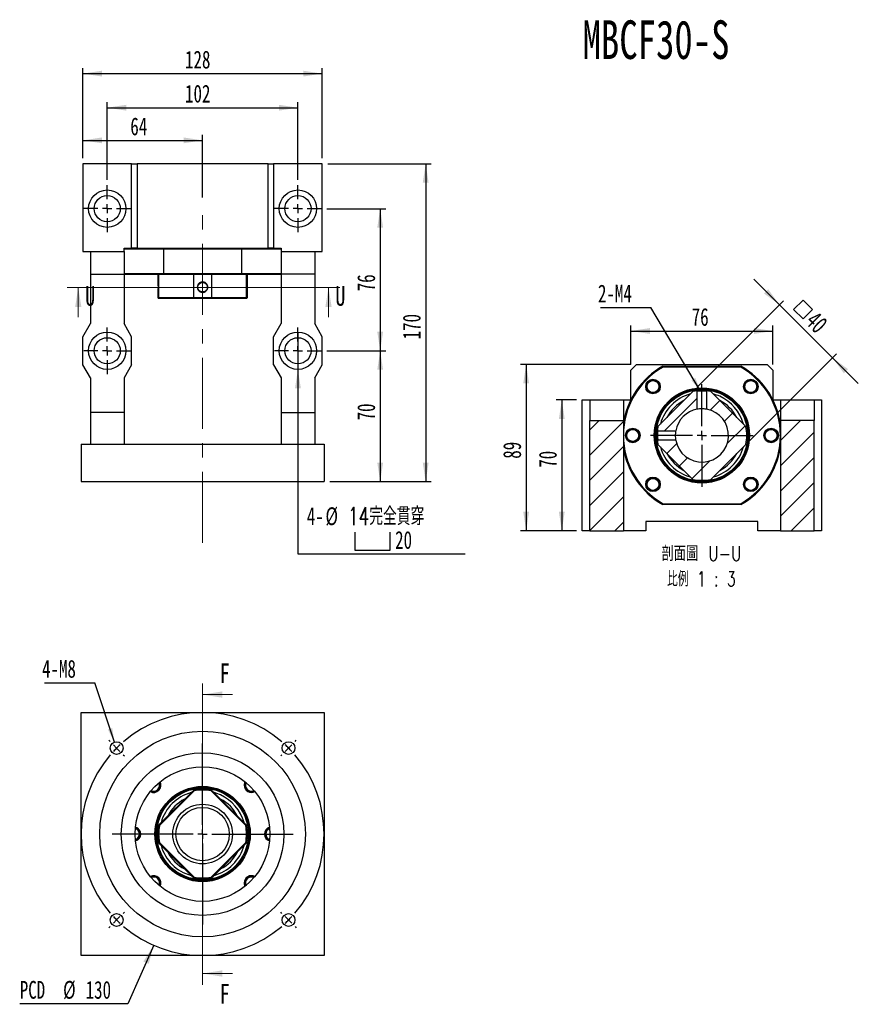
# Model space of a CAD drawing. Header units: millimetres. Extents: x 25 to 291, y 5 to 200.
# Tile 1 of 6: x 25 to 174, y 24 to 200. Entities that reach past the tile are written whole.
import ezdxf

# ---------------------------------------------------------------- set-up
doc = ezdxf.new("R2010")
doc.units = ezdxf.units.MM
doc.linetypes.add('CENTERX2', pattern=[20.32, 12.7, -2.54, 2.54, -2.54])
doc.layers.add('圖層0', color=7, linetype='Continuous')
doc.styles.add('SLDTEXTSTYLE0', font='TXT', dxfattribs={"width": 0.7})
doc.styles.add('SLDTEXTSTYLE1', font='TXT', dxfattribs={"width": 0.7, "bigfont": 'bigfont'})
doc.styles.add('SLDTEXTSTYLE2', font='TXT', dxfattribs={"width": 0.75})
doc.styles.add('SLDTEXTSTYLE3', font='TXT', dxfattribs={"width": 0.75, "bigfont": 'bigfont'})
doc.styles.add('SLDTEXTSTYLE4', font='TXT', dxfattribs={"width": 0.65625, "bigfont": 'bigfont'})
doc.dimstyles.new('SLDDIMSTYLE0', dxfattribs={"dimtxt": 3.389974, "dimasz": 2.5, "dimexe": 0, "dimexo": 0.0625, "dimgap": 0.847493, "dimtad": 0, "dimtih": 1, "dimtoh": 1, "dimlfac": 3, "dimrnd": 1e-09, "dimzin": 12, "dimdsep": 46, "dimtxsty": 'SLDTEXTSTYLE0', "dimsah": 1, "dimcen": 0, "dimadec": 0, "dimazin": 3, "dimtfac": 1, "dimtofl": 0, "dimtmove": 0, "dimatfit": 3, "dimfxl": 0, "dimfrac": 2, "dimtolj": 1, "dimtzin": 12, "dimarcsym": 0})
doc.dimstyles.new('SLDDIMSTYLE1', dxfattribs={"dimtxt": 0.18, "dimasz": 2.5, "dimexe": 0, "dimexo": 0.0625, "dimgap": 0, "dimtad": 0, "dimtih": 1, "dimtoh": 1, "dimdec": 0, "dimrnd": 1e-09, "dimzin": 0, "dimdsep": 46, "dimtxsty": 'Standard', "dimsah": 1, "dimcen": 0.09, "dimadec": 0, "dimazin": 0, "dimtfac": 2.5, "dimtdec": 0, "dimtofl": 0, "dimtmove": 0, "dimatfit": 3, "dimfxl": 0, "dimfrac": 2, "dimtolj": 1, "dimtzin": 0, "dimarcsym": 0})
doc.dimstyles.new('SLDDIMSTYLE2', dxfattribs={"dimtxt": 3.389974, "dimasz": 2.5, "dimexe": 0, "dimexo": 0.0625, "dimgap": 0.847493, "dimtad": 1, "dimlfac": 3, "dimrnd": 1e-09, "dimzin": 12, "dimdsep": 46, "dimtxsty": 'SLDTEXTSTYLE0', "dimsah": 1, "dimcen": 0.09, "dimadec": 0, "dimazin": 3, "dimtfac": 1, "dimtofl": 0, "dimtmove": 0, "dimatfit": 3, "dimfxl": 0, "dimfrac": 2, "dimtolj": 1, "dimtzin": 12, "dimarcsym": 0})
doc.dimstyles.new('SLDDIMSTYLE3', dxfattribs={"dimtxt": 3.389974, "dimasz": 2.5, "dimexe": 0, "dimexo": 0.0625, "dimgap": 0.847493, "dimtad": 0, "dimtih": 1, "dimtoh": 1, "dimlfac": 3, "dimrnd": 1e-09, "dimzin": 12, "dimdsep": 46, "dimtxsty": 'SLDTEXTSTYLE0', "dimblk1": 'NONE', "dimsah": 1, "dimcen": 0, "dimadec": 0, "dimazin": 3, "dimtfac": 1, "dimtmove": 0, "dimatfit": 3, "dimldrblk": 'NONE', "dimfxl": 0, "dimfrac": 2, "dimtolj": 1, "dimtzin": 12, "dimarcsym": 0})
doc.dimstyles.new('SLDDIMSTYLE4', dxfattribs={"dimtxt": 3.389974, "dimasz": 2.5, "dimexe": 0, "dimexo": 0.0625, "dimgap": 0.847493, "dimtad": 1, "dimlfac": 3, "dimrnd": 1e-09, "dimzin": 12, "dimdsep": 46, "dimtxsty": 'SLDTEXTSTYLE0', "dimsah": 1, "dimcen": 0.09, "dimadec": 0, "dimazin": 3, "dimtfac": 1, "dimtmove": 0, "dimatfit": 0, "dimfxl": 0, "dimfrac": 2, "dimtolj": 1, "dimtzin": 12, "dimarcsym": 0})

# ---------------------------------------------------------------- blocks, each defined once
blk = doc.blocks.new('_D')
at = {"layer": '圖層0', "color": 7}
for p, q in [((48.66, 34.51), (44.07, 24.06)), ((44.07, 24.06), (24.77, 24.06))]:
    blk.add_line(p, q, dxfattribs=at)
blk.add_solid([(48.66, 34.51), (46.82, 31.62), (47.77, 31.2)], dxfattribs=at)
at = {"layer": '圖層0', "color": 7, "char_height": 3.175, "attachment_point": 1, "style": 'SLDTEXTSTYLE0'}
for s, insert in [('PCD', (24.77, 28.16)), ('%%c', (32.5, 28.16)), ('130', (36.52, 28.16))]:
    blk.add_mtext(s, dxfattribs=dict(at, insert=insert))
blk = doc.blocks.new('SW_NOTE_0')
at = {"layer": '圖層0', "color": 0}
blk.add_line((-8.96, 0), (0, 0), dxfattribs=at)
at = {"layer": '圖層0', "color": 0, "insert": (-9.43, 4.08), "char_height": 3.175, "attachment_point": 1, "style": 'SLDTEXTSTYLE0'}
blk.add_mtext('4-M8', dxfattribs=at)
blk = doc.blocks.new('SW_CENTERMARKSYMBOL_0')
at = {"layer": '圖層0', "color": 0}
for p, q in [((0, 1.67), (0, 16.15)), ((-1.67, 0), (-16.15, 0)), ((0, 0), (-0.83, 0)), ((0, 0), (0, 0.83)), ((0, 0), (0, -0.83)), ((0, 0), (0.83, 0)), ((1.67, 0), (16.15, 0)), ((0, -1.67), (0, -16.15))]:
    blk.add_line(p, q, dxfattribs=at)
blk = doc.blocks.new('SW_CENTERMARKSYMBOL_1')
at = {"layer": '圖層0', "color": 0}
for p, q in [((-31.82, 1.18), (-32.03, 1.39)), ((-30.64, 0), (-31.23, 0.59)), ((-30.64, 0), (-30.05, -0.59)), ((-15.32, -13.65), (-15.32, 0.83)), ((0, 0), (-0.59, -0.59)), ((0, 0), (0.59, 0.59)), ((1.18, 1.18), (1.39, 1.39)), ((-29.46, -1.18), (-29.25, -1.39)), ((-1.18, -1.18), (-1.39, -1.39)), ((-16.99, -15.32), (-31.47, -15.32)), ((-15.32, -15.32), (-16.15, -15.32)), ((-15.32, -15.32), (-15.32, -14.49)), ((-15.32, -15.32), (-15.32, -16.15)), ((-15.32, -15.32), (-14.49, -15.32)), ((-13.65, -15.32), (0.83, -15.32)), ((-15.32, -16.99), (-15.32, -31.47)), ((-29.46, -29.46), (-29.25, -29.25)), ((-1.18, -29.46), (-1.39, -29.25)), ((-30.64, -30.64), (-31.23, -31.23)), ((-30.64, -30.64), (-30.05, -30.05)), ((0, -30.64), (-0.59, -30.05)), ((0, -30.64), (0.59, -31.23)), ((-31.82, -31.82), (-32.03, -32.03)), ((1.18, -31.82), (1.39, -32.03))]:
    blk.add_line(p, q, dxfattribs=at)
for start, end in [(49.4074, 130.5926), (135, 137.2037), (132.7963, 135), (45, 47.2037), (139.4074, 220.5926), (42.7963, 45), (319.4074, 40.5926), (222.7963, 225), (225, 227.2037), (312.7963, 315), (315, 317.2037), (229.4074, 310.5926)]:
    blk.add_arc((-15.32, -15.32), 21.67, start, end, dxfattribs=at)
blk = doc.blocks.new('_D_1')
at = {"layer": '圖層0', "color": 7}
for p, q in [((79.54, 140.51), (90.04, 140.51)), ((89.04, 140.51), (89.04, 117.18)), ((80.04, 117.18), (90.04, 117.18))]:
    blk.add_line(p, q, dxfattribs=at)
for points in [[(89.04, 140.51), (88.52, 137.12), (89.56, 137.12)], [(89.04, 117.18), (89.56, 120.57), (88.52, 120.57)]]:
    blk.add_solid(points, dxfattribs=at)
at = {"layer": '圖層0', "color": 7, "insert": (84.95, 128.09), "char_height": 3.175, "attachment_point": 1, "rotation": 90, "style": 'SLDTEXTSTYLE0'}
blk.add_mtext('70', dxfattribs=at)
blk = doc.blocks.new('_D_2')
at = {"layer": '圖層0', "color": 7}
for p, q in [((79.71, 173.84), (98.15, 173.84)), ((97.15, 173.84), (97.15, 117.18)), ((80.04, 117.18), (98.15, 117.18))]:
    blk.add_line(p, q, dxfattribs=at)
for points in [[(97.15, 173.84), (96.63, 170.45), (97.68, 170.45)], [(97.15, 117.18), (97.68, 120.57), (96.63, 120.57)]]:
    blk.add_solid(points, dxfattribs=at)
at = {"layer": '圖層0', "color": 7, "insert": (93.06, 142.53), "char_height": 3.175, "attachment_point": 1, "rotation": 90, "style": 'SLDTEXTSTYLE0'}
blk.add_mtext('170', dxfattribs=at)
blk = doc.blocks.new('_D_3')
at = {"layer": '圖層0', "color": 7}
for p, q in [((36.04, 174.84), (36.04, 179.02)), ((36.04, 178.02), (57.37, 178.02)), ((57.37, 167.86), (57.37, 179.02))]:
    blk.add_line(p, q, dxfattribs=at)
for points in [[(36.04, 178.02), (39.43, 177.5), (39.43, 178.54)], [(57.37, 178.02), (53.98, 178.54), (53.98, 177.5)]]:
    blk.add_solid(points, dxfattribs=at)
at = {"layer": '圖層0', "color": 7, "insert": (44.49, 182.11), "char_height": 3.175, "attachment_point": 1, "style": 'SLDTEXTSTYLE0'}
blk.add_mtext('64', dxfattribs=at)
blk = doc.blocks.new('_D_4')
at = {"layer": '圖層0', "color": 7}
for p, q in [((36.04, 174.84), (36.04, 190.92)), ((36.04, 189.92), (78.71, 189.92)), ((78.71, 174.84), (78.71, 190.92))]:
    blk.add_line(p, q, dxfattribs=at)
for points in [[(36.04, 189.92), (39.43, 189.4), (39.43, 190.44)], [(78.71, 189.92), (75.32, 190.44), (75.32, 189.4)]]:
    blk.add_solid(points, dxfattribs=at)
at = {"layer": '圖層0', "color": 7, "insert": (54.24, 194.01), "char_height": 3.175, "attachment_point": 1, "style": 'SLDTEXTSTYLE0'}
blk.add_mtext('128', dxfattribs=at)
blk = doc.blocks.new('SW_SYMBOL_HOLE_SPOT')
at = {"layer": '圖層0', "color": 0}
for p, q in [((0, 875), (0, 75)), ((1600, 75), (1600, 875)), ((0, 75), (1600, 75))]:
    blk.add_line(p, q, dxfattribs=at)
blk = doc.blocks.new('_D_5')
at = {"layer": '圖層0'}
for p, q in [((74.37, 143.84), (74.37, 137.18)), ((74.37, 137.18), (74.37, 104.28)), ((74.37, 104.28), (104.21, 104.28))]:
    blk.add_line(p, q, dxfattribs=at)
blk.add_solid([(74.37, 137.18), (73.85, 133.79), (74.9, 133.79)], dxfattribs=at)
at = {"layer": '圖層0', "xscale": 0.003964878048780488, "yscale": 0.003964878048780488, "zscale": 0.003964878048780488}
blk.add_blockref('SW_SYMBOL_HOLE_SPOT', (84.5, 104.67), dxfattribs=at)
at = {"layer": '圖層0', "char_height": 3.175, "attachment_point": 1}
for s, insert, style in [('4-', (75.96, 112.6), 'SLDTEXTSTYLE0'), ('%%c', (79.28, 112.6), 'SLDTEXTSTYLE0'), ('14\\M+18AAE\\M+19153\\M+18AD1\\M+190FA', (83.3, 112.6), 'SLDTEXTSTYLE1'), ('20', (91.7, 108.37), 'SLDTEXTSTYLE0')]:
    blk.add_mtext(s, dxfattribs=dict(at, insert=insert, style=style))
blk = doc.blocks.new('_NONE')
blk = doc.blocks.new('_D_6')
at = {"layer": '圖層0', "color": 7}
for p, q in [((40.37, 171.01), (40.37, 184.84)), ((74.37, 171.01), (74.37, 184.84)), ((40.37, 183.84), (74.37, 183.84))]:
    blk.add_line(p, q, dxfattribs=at)
for points in [[(40.37, 183.84), (43.76, 183.32), (43.76, 184.36)], [(74.37, 183.84), (70.98, 184.36), (70.98, 183.32)]]:
    blk.add_solid(points, dxfattribs=at)
at = {"layer": '圖層0', "color": 7, "insert": (54.24, 187.94), "char_height": 3.175, "attachment_point": 1, "style": 'SLDTEXTSTYLE0'}
blk.add_mtext('102', dxfattribs=at)
blk = doc.blocks.new('_D_7')
at = {"layer": '圖層0', "color": 7}
for p, q in [((79.54, 165.84), (90.04, 165.84)), ((89.04, 165.84), (89.04, 140.51)), ((79.54, 140.51), (90.04, 140.51))]:
    blk.add_line(p, q, dxfattribs=at)
for points in [[(89.04, 165.84), (88.52, 162.45), (89.56, 162.45)], [(89.04, 140.51), (89.56, 143.9), (88.52, 143.9)]]:
    blk.add_solid(points, dxfattribs=at)
at = {"layer": '圖層0', "color": 7, "insert": (84.95, 151.11), "char_height": 3.175, "attachment_point": 1, "rotation": 90, "style": 'SLDTEXTSTYLE0'}
blk.add_mtext('76', dxfattribs=at)
blk = doc.blocks.new('SW_CENTERMARKSYMBOL_2')
at = {"layer": '圖層0', "color": 0}
for p, q in [((0, 1.67), (0, 4.17)), ((-1.67, 0), (-4.17, 0)), ((0, 0), (-0.83, 0)), ((0, 0), (0, 0.83)), ((0, 0), (0, -0.83)), ((0, 0), (0.83, 0)), ((1.67, 0), (4.17, 0)), ((0, -1.67), (0, -4.17))]:
    blk.add_line(p, q, dxfattribs=at)
blk = doc.blocks.new('SW_CENTERMARKSYMBOL_3')
at = {"layer": '圖層0', "color": 0}
for p, q in [((0, 1.67), (0, 4.17)), ((-1.67, 0), (-4.17, 0)), ((0, 0), (-0.83, 0)), ((0, 0), (0, 0.83)), ((0, 0), (0, -0.83)), ((0, 0), (0.83, 0)), ((1.67, 0), (4.17, 0)), ((0, -1.67), (0, -4.17))]:
    blk.add_line(p, q, dxfattribs=at)
blk = doc.blocks.new('SW_CENTERMARKSYMBOL_4')
at = {"layer": '圖層0', "color": 0}
for p, q in [((0, 1.67), (0, 4.17)), ((-1.67, 0), (-4.17, 0)), ((0, 0), (-0.83, 0)), ((0, 0), (0, 0.83)), ((0, 0), (0, -0.83)), ((0, 0), (0.83, 0)), ((1.67, 0), (4.17, 0)), ((0, -1.67), (0, -4.17))]:
    blk.add_line(p, q, dxfattribs=at)
blk = doc.blocks.new('SW_CENTERMARKSYMBOL_5')
at = {"layer": '圖層0', "color": 0}
for p, q in [((0, 1.67), (0, 4.17)), ((-1.67, 0), (-4.17, 0)), ((0, 0), (-0.83, 0)), ((0, 0), (0, 0.83)), ((0, 0), (0, -0.83)), ((0, 0), (0.83, 0)), ((1.67, 0), (4.17, 0)), ((0, -1.67), (0, -4.17))]:
    blk.add_line(p, q, dxfattribs=at)
blk = doc.blocks.new('_D_8')
at = {"layer": '圖層0', "color": 7}
for p, q in [((124.07, 131.74), (120.42, 131.74)), ((121.42, 131.74), (121.42, 108.41)), ((124.07, 108.41), (120.42, 108.41))]:
    blk.add_line(p, q, dxfattribs=at)
for points in [[(121.42, 131.74), (120.9, 128.35), (121.94, 128.35)], [(121.42, 108.41), (121.94, 111.8), (120.9, 111.8)]]:
    blk.add_solid(points, dxfattribs=at)
at = {"layer": '圖層0', "color": 7, "insert": (117.33, 119.65), "char_height": 3.175, "attachment_point": 1, "rotation": 90, "style": 'SLDTEXTSTYLE0'}
blk.add_mtext('70', dxfattribs=at)
blk = doc.blocks.new('_D_9')
at = {"layer": '圖層0', "color": 7}
for p, q in [((133.73, 138.08), (114.07, 138.08)), ((115.07, 138.08), (115.07, 108.41)), ((124.07, 108.41), (114.07, 108.41))]:
    blk.add_line(p, q, dxfattribs=at)
for points in [[(115.07, 138.08), (114.55, 134.69), (115.59, 134.69)], [(115.07, 108.41), (115.59, 111.8), (114.55, 111.8)]]:
    blk.add_solid(points, dxfattribs=at)
at = {"layer": '圖層0', "color": 7, "insert": (110.97, 121.26), "char_height": 3.175, "attachment_point": 1, "rotation": 90, "style": 'SLDTEXTSTYLE0'}
blk.add_mtext('89', dxfattribs=at)
blk = doc.blocks.new('_D_10')
at = {"layer": '圖層0', "color": 7}
for p, q in [((133.73, 138.08), (133.73, 145.03)), ((133.73, 144.03), (159.07, 144.03)), ((159.07, 138.08), (159.07, 145.03))]:
    blk.add_line(p, q, dxfattribs=at)
for points in [[(133.73, 144.03), (137.12, 143.51), (137.12, 144.56)], [(159.07, 144.03), (155.68, 144.56), (155.68, 143.51)]]:
    blk.add_solid(points, dxfattribs=at)
at = {"layer": '圖層0', "color": 7, "insert": (144.58, 148.13), "char_height": 3.175, "attachment_point": 1, "style": 'SLDTEXTSTYLE0'}
blk.add_mtext('76', dxfattribs=at)
blk = doc.blocks.new('SW_SYMBOL_MOD_BOX')
at = {"layer": '圖層0', "color": 0}
for p, q in [((200, 200), (200, 800)), ((200, 800), (800, 800)), ((800, 800), (800, 200)), ((200, 200), (800, 200))]:
    blk.add_line(p, q, dxfattribs=at)
blk = doc.blocks.new('_D_11')
at = {"layer": '圖層0', "color": 7}
for p, q in [((160.25, 148.69), (155.64, 153.3)), ((145.52, 133.96), (160.96, 149.4)), ((160.25, 148.69), (169.68, 139.26)), ((154.95, 124.53), (170.39, 139.97)), ((169.68, 139.26), (174.29, 134.65))]:
    blk.add_line(p, q, dxfattribs=at)
for points in [[(160.25, 148.69), (158.22, 151.46), (157.49, 150.72)], [(169.68, 139.26), (171.71, 136.5), (172.45, 137.23)]]:
    blk.add_solid(points, dxfattribs=at)
at = {"layer": '圖層0', "color": 7, "xscale": 0.003964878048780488, "yscale": 0.003964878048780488, "zscale": 0.003964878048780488, "rotation": 315.0000000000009}
blk.add_blockref('SW_SYMBOL_MOD_BOX', (161.63, 147.87), dxfattribs=at)
at = {"layer": '圖層0', "color": 7, "insert": (166.94, 147.79), "char_height": 3.175, "attachment_point": 1, "rotation": 315, "style": 'SLDTEXTSTYLE0'}
blk.add_mtext('40', dxfattribs=at)
blk = doc.blocks.new('SW_NOTE_1')
at = {"layer": '圖層0', "color": 0, "char_height": 2.6458, "attachment_point": 2}
for s, insert, style in [('\\M+19655\\M+196CA\\M+19AA4 U-U', (8.6, 3.41), 'SLDTEXTSTYLE3'), ('\\M+194E4\\M+197E1 1 : 3', (8.56, -1.12), 'SLDTEXTSTYLE4')]:
    blk.add_mtext(s, dxfattribs=dict(at, insert=insert, style=style))
blk = doc.blocks.new('SW_NOTE_2')
at = {"layer": '圖層0', "color": 0}
blk.add_line((-8.96, 0), (0, 0), dxfattribs=at)
at = {"layer": '圖層0', "color": 0, "insert": (-9.41, 4.11), "char_height": 3.175, "attachment_point": 1, "style": 'SLDTEXTSTYLE0'}
blk.add_mtext('2-M4', dxfattribs=at)
blk = doc.blocks.new('SW_CENTERMARKSYMBOL_6')
at = {"layer": '圖層0', "color": 0}
for p, q in [((0, 1.67), (0, 9.17)), ((-1.67, 0), (-9.17, 0)), ((0, 0), (-0.83, 0)), ((0, 0), (0, 0.83)), ((0, 0), (0, -0.83)), ((0, 0), (0.83, 0)), ((1.67, 0), (9.17, 0)), ((0, -1.67), (0, -9.17))]:
    blk.add_line(p, q, dxfattribs=at)

msp = doc.modelspace()

# ---------------------------------------------------------------- hatches: boundary and pattern name
at = {"layer": '圖層0', "linetype": 'Continuous', "lineweight": 18}
h = msp.add_hatch(dxfattribs=at)
h.set_pattern_fill('ANSI31', color=256, style=0)
edge = h.paths.add_edge_path(flags=0)
edge.add_spline(control_points=[(138.4563, 126.35), (138.4711, 126.3352), (138.4858, 126.3204), (138.5006, 126.3056), (138.5082, 126.298), (138.5158, 126.2904), (138.5234, 126.2828), (138.531, 126.2752), (138.5385, 126.2676), (138.5461, 126.26)], knot_values=[0, 0, 0, 0, 0.0001883, 0.0001883, 0.0001883, 0.0002849, 0.0002849, 0.0002849, 0.00038151, 0.00038151, 0.00038151, 0.00038151], weights=[1, 1, 1, 1, 1, 1, 1, 1, 1, 1], degree=3, periodic=0)
edge.add_line((138.5461, 126.26), (141.7275, 126.2601))
edge.add_arc((146.4011, 125.4115), 4.75, 100.290226, 169.709774, ccw=False)
edge.add_line((145.5525, 130.0851), (145.5525, 133.2665))
edge.add_spline(control_points=[(145.5525, 133.2665), (145.5378, 133.2813), (145.523, 133.296), (145.5082, 133.3108), (145.5006, 133.3184), (145.493, 133.326), (145.4854, 133.3336), (145.4778, 133.3412), (145.4702, 133.3487), (145.4626, 133.3563)], knot_values=[0, 0, 0, 0, 0.00018829, 0.00018829, 0.00018829, 0.0002849, 0.0002849, 0.0002849, 0.00038151, 0.00038151, 0.00038151, 0.00038151], weights=[1, 1, 1, 1, 1, 1, 1, 1, 1, 1], degree=3, periodic=0)
edge.add_arc((146.4011, 125.4115), 8, 96.736461, 101.44269)
edge.add_line((144.814, 133.2525), (138.5601, 126.9986))
edge.add_arc((146.4011, 125.4115), 8, 168.55731, 173.262657)
h = msp.add_hatch(dxfattribs=at)
h.set_pattern_fill('ANSI31', color=256, style=0)
edge = h.paths.add_edge_path(flags=0)
edge.add_line((138.5601, 123.8244), (144.814, 117.5706))
edge.add_arc((146.4011, 125.4115), 8, 258.55731, 281.44269)
edge.add_line((147.9882, 117.5706), (154.242, 123.8244))
edge.add_arc((146.4011, 125.4115), 8, 348.55731, 371.44269)
edge.add_line((154.242, 126.9986), (147.9882, 133.2525))
edge.add_arc((146.4011, 125.4115), 8, 78.55731, 83.262883)
edge.add_spline(control_points=[(147.3396, 133.3563), (147.3247, 133.3415), (147.3099, 133.3268), (147.2951, 133.312), (147.2875, 133.3044), (147.2799, 133.2968), (147.2723, 133.2892), (147.2647, 133.2816), (147.2571, 133.2741), (147.2495, 133.2665)], knot_values=[0, 0, 0, 0, 0.0001883, 0.0001883, 0.0001883, 0.0002849, 0.0002849, 0.0002849, 0.00038151, 0.00038151, 0.00038151, 0.00038151], weights=[1, 1, 1, 1, 1, 1, 1, 1, 1, 1], degree=3, periodic=0)
edge.add_line((147.2495, 133.2665), (147.2496, 130.0851))
edge.add_arc((146.4011, 125.4115), 4.75, -169.709774, 79.709774, ccw=False)
edge.add_line((141.7275, 124.563), (138.5461, 124.563))
edge.add_spline(control_points=[(138.5461, 124.563), (138.5313, 124.5483), (138.5166, 124.5335), (138.5018, 124.5187), (138.4942, 124.5111), (138.4866, 124.5035), (138.479, 124.4959), (138.4714, 124.4883), (138.4639, 124.4807), (138.4563, 124.4731)], knot_values=[0, 0, 0, 0, 0.0001883, 0.0001883, 0.0001883, 0.0002849, 0.0002849, 0.0002849, 0.00038151, 0.00038151, 0.00038151, 0.00038151], weights=[1, 1, 1, 1, 1, 1, 1, 1, 1, 1], degree=3, periodic=0)
edge.add_arc((146.4011, 125.4115), 8, 186.736658, 191.44269)
h = msp.add_hatch(dxfattribs=at)
h.set_pattern_fill('ANSI31', color=256, style=0)
h.paths.add_polyline_path([(126.4011, 128.0782), (126.4011, 108.4115), (132.4011, 108.4115), (132.4011, 128.0782)], flags=0)
h = msp.add_hatch(dxfattribs=at)
h.set_pattern_fill('ANSI31', color=256, style=0)
h.paths.add_polyline_path([(166.4011, 128.0782), (160.4011, 128.0782), (160.4011, 108.4115), (166.4011, 108.4115)], flags=0)

# ---------------------------------------------------------------- linework, layer by layer
at = {"color": 7, "linetype": 'Continuous', "lineweight": 25}
for p, q in [((36.0409, 173.8427), (36.0409, 158.1761)), ((44.7076, 173.8427), (36.0409, 173.8427)), ((44.7076, 158.7927), (44.7076, 173.8427)), ((44.7076, 173.8427), (45.7076, 173.8427)), ((69.0409, 173.8427), (45.7076, 173.8427)), ((45.7076, 173.8427), (45.7076, 158.7927)), ((69.0409, 158.7927), (69.0409, 173.8427)), ((69.0409, 173.8427), (70.0409, 173.8427)), ((70.0409, 173.8427), (70.0409, 158.7927)), ((78.7076, 173.8427), (70.0409, 173.8427)), ((78.7076, 158.1761), (78.7076, 173.8427)), ((36.0409, 158.1761), (37.3743, 158.1761)), ((37.3743, 158.1761), (43.3743, 158.1761)), ((37.3743, 158.1761), (37.3743, 154.1761)), ((43.3743, 158.1761), (43.3743, 158.7927)), ((43.3743, 158.7927), (44.7076, 158.7927)), ((50.4041, 158.6261), (43.3743, 158.6261)), ((43.3743, 158.1761), (43.3743, 154.1761)), ((45.7076, 158.7927), (44.7076, 158.7927)), ((45.7076, 158.7927), (69.0409, 158.7927)), ((50.4041, 158.6261), (50.4041, 154.2927)), ((64.3444, 158.6261), (50.4041, 158.6261)), ((64.3444, 154.2927), (64.3444, 158.6261)), ((71.3743, 158.6261), (64.3444, 158.6261)), ((70.0409, 158.7927), (69.0409, 158.7927)), ((70.0409, 158.7927), (71.3743, 158.7927)), ((71.3743, 158.7927), (71.3743, 158.1761)), ((71.3743, 158.1761), (77.3743, 158.1761)), ((71.3743, 158.1761), (71.3743, 154.1761)), ((77.3743, 158.1761), (78.7076, 158.1761)), ((77.3743, 158.1761), (77.3743, 154.1761)), ((37.3743, 154.1761), (43.3743, 154.1761)), ((37.3743, 154.1761), (37.3743, 145.3427)), ((43.3743, 154.2927), (50.4041, 154.2927)), ((43.3743, 154.1761), (43.3743, 145.3427)), ((50.4481, 154.1261), (43.3743, 154.1261)), ((49.3743, 154.1261), (49.3743, 152.772)), ((49.5333, 154.1261), (49.5333, 150.0094)), ((50.4041, 154.2927), (64.3444, 154.2927)), ((64.3005, 154.1261), (50.4481, 154.1261)), ((55.7872, 150.0094), (55.7872, 154.1261)), ((58.9614, 154.1261), (58.9614, 150.0094)), ((71.3743, 154.1261), (64.3005, 154.1261)), ((64.3444, 154.2927), (71.3743, 154.2927)), ((65.2152, 150.0094), (65.2152, 154.1261)), ((65.3743, 150.0094), (65.3743, 154.1261)), ((77.3743, 154.1761), (71.3743, 154.1761)), ((71.3743, 154.1761), (71.3743, 145.3427)), ((77.3743, 154.1761), (77.3743, 145.3427)), ((49.3743, 150.9137), (49.3743, 150.0094)), ((49.3743, 150.0094), (49.5409, 149.8427)), ((49.3743, 150.0094), (49.5333, 150.0094)), ((49.5333, 150.0094), (55.7872, 150.0094)), ((49.6869, 149.8427), (49.5409, 149.8427)), ((55.8693, 149.8427), (49.6869, 149.8427)), ((55.7872, 150.0094), (58.9614, 150.0094)), ((58.8792, 149.8427), (55.8693, 149.8427)), ((65.0617, 149.8427), (58.8792, 149.8427)), ((58.9614, 150.0094), (65.2152, 150.0094)), ((65.2076, 149.8427), (65.0617, 149.8427)), ((65.2076, 149.8427), (65.3743, 150.0094)), ((65.2152, 150.0094), (65.3743, 150.0094)), ((36.0409, 143.0094), (37.3743, 145.3427)), ((44.7076, 143.0094), (43.3743, 145.3427)), ((70.0409, 143.0094), (71.3743, 145.3427)), ((78.7076, 143.0094), (77.3743, 145.3427)), ((36.0409, 138.0094), (36.0409, 143.0094)), ((44.7076, 138.0094), (44.7076, 143.0094)), ((70.0409, 138.0094), (70.0409, 143.0094)), ((78.7076, 138.0094), (78.7076, 143.0094)), ((37.3743, 135.6761), (36.0409, 138.0094)), ((44.7076, 138.0094), (43.3743, 135.6761)), ((70.0409, 138.0094), (71.3743, 135.6761)), ((77.3743, 135.6761), (78.7076, 138.0094)), ((134.7344, 138.0782), (133.7344, 137.0782)), ((133.7344, 131.7558), (133.7344, 137.0782)), ((134.7344, 138.0782), (158.0677, 138.0782)), ((139.4309, 137.7449), (153.3712, 137.7449)), ((153.3273, 137.5782), (139.4749, 137.5782)), ((159.0677, 137.0782), (158.0677, 138.0782)), ((159.0677, 137.0782), (159.0677, 131.7558)), ((37.3743, 135.6761), (37.3743, 129.5094)), ((43.3743, 135.6761), (43.3743, 129.5094)), ((71.3743, 135.6761), (71.3743, 129.5094)), ((77.3743, 135.6761), (77.3743, 129.5094)), ((154.1175, 133.6654), (154.0445, 133.834)), ((125.0677, 108.4115), (125.0677, 131.7449)), ((125.0677, 131.7449), (126.4011, 131.7449)), ((126.4011, 131.7449), (132.4011, 131.7449)), ((126.4011, 131.7449), (126.4011, 128.0782)), ((132.4011, 131.7449), (132.4011, 128.0782)), ((132.4011, 131.7449), (133.7289, 131.7449)), ((138.1472, 133.128), (137.9381, 133.0374)), ((138.5601, 126.9986), (144.814, 133.2525)), ((145.5525, 130.0851), (145.5525, 133.2665)), ((147.2496, 133.2665), (147.2496, 130.0851)), ((147.9882, 133.2525), (154.242, 126.9986)), ((159.0732, 131.7449), (160.4011, 131.7449)), ((160.4011, 131.7449), (166.4011, 131.7449)), ((160.4011, 131.7449), (160.4011, 128.0782)), ((166.4011, 131.7449), (166.4011, 128.0782)), ((166.4011, 131.7449), (167.7344, 131.7449)), ((167.7344, 131.7449), (167.7344, 108.4115)), ((43.3743, 129.5094), (37.3743, 129.5094)), ((37.3743, 129.5094), (37.3743, 123.8427)), ((43.3743, 129.5094), (43.3743, 123.8427)), ((71.3743, 129.5094), (77.3743, 129.5094)), ((71.3743, 129.5094), (71.3743, 123.8427)), ((77.3743, 129.5094), (77.3743, 123.8427)), ((126.4011, 128.0782), (132.4011, 128.0782)), ((126.4011, 108.4115), (126.4011, 128.0782)), ((132.4011, 128.0782), (132.4011, 108.4115)), ((160.4011, 128.0782), (160.4011, 108.4115)), ((166.4011, 128.0782), (160.4011, 128.0782)), ((166.4011, 108.4115), (166.4011, 128.0782)), ((135.1083, 125.0315), (135.0157, 124.7973)), ((138.4531, 126.3218), (138.4563, 126.3502)), ((138.5461, 126.2601), (141.7275, 126.2601)), ((157.6938, 125.7916), (157.7552, 125.9467)), ((35.7076, 123.8427), (35.7076, 117.1761)), ((35.7076, 123.8427), (79.0409, 123.8427)), ((79.0409, 123.8427), (79.0409, 117.1761)), ((141.7275, 124.563), (138.5461, 124.563)), ((144.814, 117.5706), (138.5601, 123.8244)), ((154.242, 123.8244), (147.9882, 117.5706)), ((154.655, 117.6951), (154.7957, 117.7561)), ((35.7076, 117.1761), (79.0409, 117.1761)), ((138.6846, 117.1576), (138.7687, 116.9637)), ((153.3712, 113.0782), (139.4309, 113.0782)), ((139.4749, 113.2449), (153.3273, 113.2449)), ((156.4011, 110.0782), (136.4011, 110.0782)), ((136.4011, 110.0782), (136.4011, 108.4115)), ((156.4011, 108.4115), (156.4011, 110.0782)), ((126.4011, 108.4115), (125.0677, 108.4115)), ((126.4011, 108.4115), (132.4011, 108.4115)), ((136.4011, 108.4115), (132.4011, 108.4115)), ((160.4011, 108.4115), (156.4011, 108.4115)), ((160.4011, 108.4115), (166.4011, 108.4115)), ((167.7344, 108.4115), (166.4011, 108.4115)), ((35.7076, 76.012), (79.0409, 76.012)), ((35.7076, 32.6787), (35.7076, 76.012)), ((79.0409, 76.012), (79.0409, 32.6787)), ((49.1204, 62.0618), (48.9867, 62.0039)), ((49.5333, 55.9325), (55.7872, 62.1864)), ((55.8693, 62.0328), (49.6869, 55.8504)), ((65.0617, 55.8504), (58.8792, 62.0328)), ((58.9614, 62.1864), (65.2152, 55.9325)), ((65.0907, 62.5993), (65.0268, 62.7468)), ((68.667, 54.7254), (68.7098, 54.8337)), ((46.0815, 53.9654), (46.0305, 53.8364)), ((55.7872, 46.5044), (49.5333, 52.7583)), ((49.6869, 52.8404), (55.8693, 46.658)), ((58.8792, 46.658), (65.0617, 52.8404)), ((65.2152, 52.7583), (58.9614, 46.5044)), ((49.6578, 46.0915), (49.7103, 45.9704)), ((65.6282, 46.6289), (65.7388, 46.6769)), ((79.0409, 32.6787), (35.7076, 32.6787))]:
    msp.add_line(p, q, dxfattribs=at)
at = {"color": 7, "linetype": 'Continuous', "lineweight": 18}
for p, q in [((81.8247, 151.7925), (33.2065, 151.7925)), ((35.2065, 146.4725), (35.2065, 151.7925)), ((79.8247, 146.4725), (79.8247, 151.7925)), ((57.3743, 81.2121), (57.3743, 27.4787)), ((62.6943, 79.2121), (57.3743, 79.2121)), ((62.6943, 29.4787), (57.3743, 29.4787))]:
    msp.add_line(p, q, dxfattribs=at)
at = {"color": 7, "linetype": 'Continuous', "lineweight": 25, "flags": 128}
for points in [[(145.4626, 133.3563), (145.4854, 133.3336), (145.5082, 133.3108), (145.5526, 133.2665)], [(145.5743, 133.2695), (145.5511, 133.2663), (145.5525, 133.2665)], [(147.2495, 133.2665), (147.2723, 133.2892), (147.2951, 133.312), (147.3395, 133.3563)], [(147.3112, 133.3595), (147.3409, 133.3561), (147.3396, 133.3563)], [(147.2483, 130.0854), (147.2461, 130.0858), (147.17, 130.0989), (147.0093, 130.1224), (146.7782, 130.1465), (146.5035, 130.1604), (146.2207, 130.1581), (145.9601, 130.141), (145.746, 130.1162), (145.6032, 130.0941), (145.5511, 130.0849), (145.5514, 130.0849)], [(138.5461, 126.26), (138.5234, 126.2828), (138.5006, 126.3056), (138.4563, 126.35)], [(141.7272, 126.2588), (141.7268, 126.2565), (141.7137, 126.1805), (141.6902, 126.0198), (141.6661, 125.7887), (141.6522, 125.514), (141.6545, 125.2312), (141.6716, 124.9705), (141.6964, 124.7565), (141.7185, 124.6137), (141.7277, 124.5616), (141.7277, 124.5619)], [(138.4563, 124.4731), (138.479, 124.4959), (138.5018, 124.5187), (138.5461, 124.5631)], [(138.5431, 124.5848), (138.5463, 124.5615), (138.5461, 124.563)], [(65.0711, 63.5518), (64.9925, 63.3277), (64.9619, 63.0664)], [(60.5541, 61.3215), (59.934, 61.5721), (59.4112, 61.7365)], [(64.9619, 45.6244), (64.9925, 45.363), (65.0711, 45.139)]]:
    msp.add_lwpolyline(points, dxfattribs=at)
at = {"color": 7, "linetype": 'Continuous', "lineweight": 25}
for centre, radius in [((40.3743, 165.8427), 3.3333), ((74.3743, 165.8427), 3.3333), ((40.3743, 165.8427), 2.3333), ((74.3743, 165.8427), 2.3333), ((40.3743, 140.5094), 3.3333), ((40.3743, 140.5094), 2.3333), ((74.3743, 140.5094), 3.3333), ((74.3743, 140.5094), 2.3333), ((137.6801, 134.1325), 1.3), ((137.6801, 134.1325), 1.1333), ((137.6801, 134.1325), 1.0667), ((155.122, 134.1325), 1.3), ((155.122, 134.1325), 1.1333), ((155.122, 134.1325), 1.0667), ((146.4011, 125.4115), 8.5), ((146.4011, 125.4115), 8.3333), ((146.4011, 125.4115), 8.1667), ((134.0677, 125.4115), 1.3), ((134.0677, 125.4115), 1.1333), ((134.0677, 125.4115), 1.0667), ((158.7344, 125.4115), 1.3), ((158.7344, 125.4115), 1.1333), ((158.7344, 125.4115), 1.0667), ((137.6801, 116.6906), 1.3), ((137.6801, 116.6906), 1.1333), ((137.6801, 116.6906), 1.0667), ((155.122, 116.6906), 1.3), ((155.122, 116.6906), 1.1333), ((155.122, 116.6906), 1.0667), ((57.3743, 54.3454), 18.3333), ((42.0536, 69.666), 1.1333), ((72.6949, 69.666), 1.1333), ((57.3743, 54.3454), 14.5), ((57.3743, 54.3454), 12), ((57.3743, 54.3454), 8.5), ((57.3743, 54.3454), 8.3333), ((57.3743, 54.3454), 8.1667), ((57.3743, 54.3454), 5.3167), ((57.3743, 54.3454), 4.75), ((42.0536, 39.0247), 1.1333), ((72.6949, 39.0247), 1.1333)]:
    msp.add_circle(centre, radius, dxfattribs=at)
for centre, radius, start, end in [((146.4011, 125.4115), 14.1667, 119.472932, 171.202589), ((146.4011, 125.4115), 14, 119.651845, 240.348155), ((146.4011, 125.4115), 14, 299.651845, 60.348155), ((146.4011, 125.4115), 14.1667, 8.797411, 60.527068), ((146.4011, 125.4115), 7.6667, 105.408154, 164.591846), ((146.4011, 125.4115), 8, 96.736733, 101.44269), ((146.4013, 125.4256), 7.9859, 83.733828, 96.546941), ((146.3983, 126.6191), 6.7016, 82.689687, 96.835361), ((146.4011, 125.4115), 8, 78.55731, 83.262883), ((146.4011, 125.4115), 7.6667, 65.495947, 74.591846), ((146.4011, 125.4115), 7.6667, 15.408154, 65.495947), ((146.4011, 125.4115), 7, 117.24721, 152.75279), ((146.4011, 125.4115), 4.75, 100.290226, 169.709774), ((146.4011, 125.4115), 4.75, 190.290226, 79.709774), ((146.4011, 125.4115), 7, 27.24721, 62.75279), ((146.4011, 125.4115), 8, 168.55731, 173.262657), ((146.4011, 125.4115), 8, 348.55731, 11.44269), ((146.3868, 125.4118), 7.9858, 173.733229, 186.546425), ((145.1945, 125.4087), 6.7026, 172.689986, 186.832528), ((146.4011, 125.4115), 14.1667, 188.797411, 240.527068), ((146.4011, 125.4115), 8, 186.736931, 191.44269), ((146.4011, 125.4115), 7.6667, 195.408154, 254.591846), ((146.4011, 125.4115), 7.6667, 285.408154, 344.591846), ((146.4011, 125.4115), 14.1667, 299.472932, 351.202589), ((146.4011, 125.4115), 7, 207.24721, 242.75279), ((146.4011, 125.4115), 7, 297.24721, 332.75279), ((146.4011, 125.4115), 8, 258.55731, 281.44269), ((48.6533, 63.0664), 1.3, 242.797151, 27.202849), ((48.6533, 63.0664), 1.1333, 244.638775, 25.361225), ((48.6533, 63.0664), 1.0667, 245.58033, 24.41967), ((66.0952, 63.0664), 1.3, 152.797151, 180), ((66.0952, 63.0664), 1.0667, 155.58033, 294.41967), ((57.3743, 54.3454), 7.6667, 105.408154, 164.591846), ((57.3743, 54.3454), 8, 78.55731, 101.44269), ((57.3743, 54.3454), 7.8333, 78.923112, 101.076888), ((66.0952, 63.0664), 1.3, 180, 297.202849), ((66.0952, 63.0664), 1.1333, 180, 295.361225), ((57.3743, 54.3454), 7, 117.24721, 152.75279), ((57.3743, 54.3454), 7.6667, 15.408154, 65.495947), ((57.3743, 54.3454), 7, 27.24721, 62.75279), ((45.0409, 54.3454), 1.0667, 290.58033, 69.41967), ((45.0409, 54.3454), 1.1333, 289.638775, 70.361225), ((45.0409, 54.3454), 1.3, 287.797151, 72.202849), ((57.3743, 54.3454), 8, 168.55731, 191.44269), ((57.3743, 54.3454), 7.8333, 168.923112, 191.076888), ((57.3743, 54.3454), 7.8333, 348.923112, 11.076888), ((57.3743, 54.3454), 8, 348.55731, 11.44269), ((69.7076, 54.3454), 1.3, 107.797151, 180), ((69.7076, 54.3454), 1.1333, 109.638775, 180), ((69.7076, 54.3454), 1.0667, 110.58033, 249.41967), ((69.7076, 54.3454), 1.3, 180, 252.202849), ((69.7076, 54.3454), 1.1333, 180, 250.361225), ((57.3743, 54.3454), 7.6667, 195.408154, 254.591846), ((57.3743, 54.3454), 7, 207.24721, 242.75279), ((57.3743, 54.3454), 7.6667, 285.408154, 344.591846), ((57.3743, 54.3454), 7, 297.24721, 332.75279), ((48.6533, 45.6244), 1.3, 332.797151, 117.202849), ((48.6533, 45.6244), 1.1333, 334.638775, 115.361225), ((48.6533, 45.6244), 1.0667, 335.58033, 114.41967), ((57.3743, 54.3454), 8, 258.55731, 281.44269), ((57.3743, 54.3454), 7.8333, 258.923112, 281.076888), ((66.0952, 45.6244), 1.3, 62.797151, 180), ((66.0952, 45.6244), 1.1333, 64.638775, 180), ((66.0952, 45.6244), 1.0667, 65.58033, 204.41967), ((66.0952, 45.6244), 1.3, 180, 207.202849)]:
    msp.add_arc(centre, radius, start, end, dxfattribs=at)
for points in [[(50.4041, 158.6261), (50.4187, 158.6816), (50.4334, 158.7372), (50.4481, 158.7927)], [(64.3005, 158.7927), (64.3152, 158.7372), (64.3298, 158.6816), (64.3444, 158.6261)], [(50.4481, 154.1261), (50.4334, 154.1816), (50.4187, 154.2372), (50.4041, 154.2927)], [(64.3444, 154.2927), (64.3298, 154.2372), (64.3152, 154.1816), (64.3005, 154.1261)], [(49.5333, 150.0094), (49.5844, 149.9538), (49.6356, 149.8983), (49.6869, 149.8427)], [(55.8693, 149.8427), (55.842, 149.8983), (55.8146, 149.9538), (55.7872, 150.0094)], [(58.9614, 150.0094), (58.9339, 149.9538), (58.9065, 149.8983), (58.8792, 149.8427)], [(65.2152, 150.0094), (65.1641, 149.9538), (65.1129, 149.8983), (65.0617, 149.8427)], [(139.4749, 137.5782), (139.4602, 137.6338), (139.4455, 137.6893), (139.4309, 137.7449)], [(153.3712, 137.7449), (153.3566, 137.6893), (153.342, 137.6338), (153.3273, 137.5782)], [(139.4749, 113.2449), (139.4602, 113.1893), (139.4455, 113.1338), (139.4309, 113.0782)], [(153.3712, 113.0782), (153.3566, 113.1338), (153.342, 113.1893), (153.3273, 113.2449)], [(55.8693, 62.0328), (55.842, 62.084), (55.8146, 62.1352), (55.7872, 62.1864)], [(58.9614, 62.1864), (58.9339, 62.1352), (58.9065, 62.084), (58.8792, 62.0328)], [(49.5333, 55.9325), (49.5844, 55.905), (49.6356, 55.8777), (49.6869, 55.8504)], [(65.2152, 55.9325), (65.1641, 55.905), (65.1129, 55.8777), (65.0617, 55.8504)], [(49.5333, 52.7583), (49.5844, 52.7857), (49.6356, 52.8131), (49.6869, 52.8404)], [(65.2152, 52.7583), (65.1641, 52.7857), (65.1129, 52.8131), (65.0617, 52.8404)], [(55.7872, 46.5044), (55.8146, 46.5555), (55.842, 46.6067), (55.8693, 46.658)], [(58.9614, 46.5044), (58.9339, 46.5555), (58.9065, 46.6067), (58.8792, 46.658)]]:
    msp.add_open_spline(points, degree=3, dxfattribs=at)
for points, knots in [([(49.3743, 152.772), (49.376, 152.7576), (49.3794, 152.7288), (49.4021, 152.5162), (49.4234, 152.2081), (49.4328, 151.8426), (49.4234, 151.4772), (49.4021, 151.1693), (49.3794, 150.9569), (49.376, 150.9281), (49.3743, 150.9137)], [0, 0, 0, 0, 0.1256467, 0.25098226, 0.37575216, 0.50006862, 0.6243401, 0.74897984, 0.87441812, 1, 1, 1, 1]), ([(57.3743, 150.9135), (57.3131, 150.9135), (57.19, 150.9256), (57.0126, 150.9798), (56.8485, 151.0654), (56.7055, 151.1814), (56.5881, 151.3227), (56.5015, 151.4851), (56.4466, 151.6606), (56.4283, 151.8428), (56.4464, 152.025), (56.5014, 152.2004), (56.588, 152.3627), (56.7053, 152.5039), (56.8484, 152.6199), (57.0129, 152.7055), (57.1907, 152.7599), (57.3751, 152.7779), (57.5595, 152.76), (57.7367, 152.7056), (57.9006, 152.6199), (58.0433, 152.5038), (58.1605, 152.3624), (58.2471, 152.2001), (58.302, 152.0246), (58.3202, 151.8423), (58.3019, 151.6599), (58.2467, 151.4845), (58.1599, 151.3222), (58.0426, 151.1809), (57.8997, 151.065), (57.7356, 150.9795), (57.5584, 150.9253), (57.4354, 150.9134), (57.3743, 150.9135)], [0, 0, 0, 0, 0.03124195, 0.06281392, 0.09434262, 0.12547436, 0.15651423, 0.18785726, 0.21912365, 0.2500195, 0.28085268, 0.31216198, 0.34344199, 0.37447936, 0.40558096, 0.43719113, 0.46886097, 0.50015565, 0.53137688, 0.56295657, 0.5944209, 0.62553336, 0.65656993, 0.68788738, 0.71917708, 0.7500748, 0.78093435, 0.81227192, 0.84356988, 0.87463656, 0.90571709, 0.93722744, 0.96879411, 1, 1, 1, 1]), ([(57.3743, 150.9927), (57.4361, 150.9927), (57.5722, 151.0076), (57.7829, 151.0843), (57.9845, 151.2321), (58.1325, 151.4337), (58.2093, 151.6447), (58.2349, 151.8774), (58.1862, 152.1618), (58.0161, 152.4303), (57.7837, 152.6006), (57.5729, 152.6776), (57.3397, 152.7035), (57.0548, 152.6546), (56.786, 152.4839), (56.6158, 152.2512), (56.5391, 152.0403), (56.5136, 151.8077), (56.5624, 151.5234), (56.7216, 151.2725), (56.9185, 151.1171), (57.0791, 151.0398), (57.2314, 151.0005), (57.3289, 150.9927), (57.3743, 150.9927)], [0, 0, 0, 0, 0.03481694, 0.07650069, 0.12505016, 0.17377331, 0.21549932, 0.25022617, 0.30480283, 0.37491635, 0.42350344, 0.46519079, 0.49997701, 0.55480831, 0.6249005, 0.67356806, 0.71525613, 0.74996288, 0.80452495, 0.87465652, 0.9118168, 0.94509263, 0.97448542, 1, 1, 1, 1]), ([(155.1855, 135.2456), (155.0945, 135.2473), (154.9096, 135.2508), (154.7407, 135.1753), (154.655, 135.137)], [0, 0, 0, 0, 0.49245308, 1, 1, 1, 1]), ([(136.5651, 134.2331), (136.5626, 134.1294), (136.558, 133.9318), (136.6377, 133.7513), (136.6756, 133.6654)], [0, 0, 0, 0, 0.52473378, 1, 1, 1, 1]), ([(136.6756, 133.6654), (136.7369, 133.5334), (136.8242, 133.4143), (137.0383, 133.2179), (137.165, 133.1411), (137.4378, 133.0418), (137.5848, 133.0195), (137.8717, 133.032), (138.0151, 133.0666), (138.1472, 133.128)], [0, 0, 0, 0, 0.25, 0.25, 0.5, 0.5, 0.75, 0.75, 1, 1, 1, 1]), ([(154.655, 135.137), (154.5229, 135.0757), (154.4038, 134.9884), (154.2074, 134.7743), (154.1306, 134.6476), (154.0314, 134.3748), (154.009, 134.2278), (154.0215, 133.9409), (154.0561, 133.7975), (154.1175, 133.6654)], [0, 0, 0, 0, 0.25, 0.25, 0.5, 0.5, 0.75, 0.75, 1, 1, 1, 1]), ([(159.1144, 126.4521), (158.9776, 126.5021), (158.8317, 126.5246), (158.5415, 126.512), (158.3975, 126.4768), (158.1345, 126.3541), (158.0147, 126.2659), (157.8207, 126.0543), (157.7438, 125.9283), (157.6938, 125.7916)], [0, 0, 0, 0, 0.25, 0.25, 0.5, 0.5, 0.75, 0.75, 1, 1, 1, 1]), ([(159.7256, 125.9377), (159.7021, 125.9861), (159.6226, 126.1491), (159.4022, 126.3322), (159.1998, 126.4165), (159.1144, 126.4521)], [0, 0, 0, 0, 0.19625956, 0.66100601, 1, 1, 1, 1]), ([(133.0096, 125.0089), (133.0521, 124.9172), (133.1484, 124.7096), (133.3986, 124.4901), (133.602, 124.4063), (133.6877, 124.371)], [0, 0, 0, 0, 0.3138566, 0.71060497, 1, 1, 1, 1]), ([(133.6877, 124.371), (133.8245, 124.321), (133.9704, 124.2985), (134.2607, 124.311), (134.4046, 124.3463), (134.6676, 124.469), (134.7874, 124.5572), (134.9814, 124.7688), (135.0584, 124.8947), (135.1083, 125.0315)], [0, 0, 0, 0, 0.25, 0.25, 0.5, 0.5, 0.75, 0.75, 1, 1, 1, 1]), ([(156.1266, 117.1576), (156.0652, 117.2897), (155.9779, 117.4088), (155.7638, 117.6052), (155.6371, 117.682), (155.3643, 117.7812), (155.2173, 117.8036), (154.9305, 117.7911), (154.787, 117.7565), (154.655, 117.6951)], [0, 0, 0, 0, 0.25, 0.25, 0.5, 0.5, 0.75, 0.75, 1, 1, 1, 1]), ([(138.1472, 115.686), (138.2792, 115.7474), (138.3983, 115.8347), (138.5947, 116.0488), (138.6715, 116.1755), (138.7708, 116.4483), (138.7931, 116.5953), (138.7806, 116.8821), (138.746, 117.0256), (138.6846, 117.1576)], [0, 0, 0, 0, 0.25, 0.25, 0.5, 0.5, 0.75, 0.75, 1, 1, 1, 1]), ([(156.2127, 116.4212), (156.2231, 116.4526), (156.2734, 116.6048), (156.2443, 116.8696), (156.1615, 117.0722), (156.1266, 117.1576)], [0, 0, 0, 0, 0.13038632, 0.63322326, 1, 1, 1, 1]), ([(137.5355, 115.5733), (137.6542, 115.5699), (137.8669, 115.564), (138.0613, 115.6486), (138.1472, 115.686)], [0, 0, 0, 0, 0.55800537, 1, 1, 1, 1]), ([(65.0838, 63.5123), (65.0647, 63.4666), (65.0219, 63.3642), (64.9788, 63.1324), (64.988, 62.8619), (65.062, 62.6726), (65.0907, 62.5993)], [0, 0, 0, 0, 0.15766436, 0.35349594, 0.74942654, 1, 1, 1, 1]), ([(48.1986, 62.0582), (48.2471, 62.0379), (48.3524, 61.9938), (48.5872, 61.9498), (48.8578, 61.9591), (49.047, 62.0332), (49.1204, 62.0618)], [0, 0, 0, 0, 0.166000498, 0.359894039, 0.751906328, 1, 1, 1, 1]), ([(69.3247, 55.3836), (69.2731, 55.3625), (69.1646, 55.3182), (68.9647, 55.1817), (68.7801, 54.9837), (68.6986, 54.7976), (68.667, 54.7254)], [0, 0, 0, 0, 0.17409936, 0.3661102, 0.75431566, 1, 1, 1, 1]), ([(45.4348, 53.3121), (45.4826, 53.3317), (45.5874, 53.3747), (45.7837, 53.5092), (45.9685, 53.7071), (46.0499, 53.8932), (46.0815, 53.9654)], [0, 0, 0, 0, 0.16356221, 0.35802279, 0.75118112, 1, 1, 1, 1]), ([(49.6671, 45.1846), (49.6853, 45.2283), (49.7272, 45.3287), (49.7696, 45.5584), (49.7605, 45.8289), (49.6865, 46.0181), (49.6578, 46.0915)], [0, 0, 0, 0, 0.15170257, 0.34892018, 0.74765306, 1, 1, 1, 1]), ([(66.5557, 46.6303), (66.5053, 46.6515), (66.3981, 46.6965), (66.1613, 46.741), (65.8907, 46.7316), (65.7015, 46.6576), (65.6282, 46.6289)], [0, 0, 0, 0, 0.171385, 0.36402672, 0.75350808, 1, 1, 1, 1])]:
    msp.add_open_spline(points, degree=3, knots=knots, dxfattribs=at)
at = {"color": 7, "linetype": 'Continuous', "lineweight": 18}
for points in [[(35.2065, 151.7925), (34.6465, 148.2925), (35.7665, 148.2925)], [(79.8247, 151.7925), (79.2647, 148.2925), (80.3847, 148.2925)], [(57.3743, 79.2121), (60.8743, 78.6521), (60.8743, 79.7721)], [(57.3743, 29.4787), (60.8743, 28.9187), (60.8743, 30.0387)]]:
    msp.add_solid(points, dxfattribs=at)
at = {"layer": '圖層0', "color": 7, "linetype": 'CENTERX2', "lineweight": 18}
msp.add_line((57.3743, 106.2494), (57.3743, 166.8573), dxfattribs=at)

# ---------------------------------------------------------------- block references
at = {"layer": '圖層0', "color": 7}
for name, p in [('SW_CENTERMARKSYMBOL_5', (40.3743, 165.8427)), ('SW_CENTERMARKSYMBOL_4', (74.3743, 165.8427)), ('SW_NOTE_2', (137.2783, 148.1963)), ('SW_CENTERMARKSYMBOL_3', (40.3743, 140.5094)), ('SW_CENTERMARKSYMBOL_2', (74.3743, 140.5094)), ('SW_CENTERMARKSYMBOL_6', (146.4011, 125.4115)), ('SW_NOTE_0', (38.1734, 81.3165)), ('SW_CENTERMARKSYMBOL_1', (72.6949, 69.666)), ('SW_CENTERMARKSYMBOL_0', (57.3743, 54.3454))]:
    msp.add_blockref(name, p, dxfattribs=at)
at = {"layer": '圖層0'}
msp.add_blockref('SW_NOTE_1', (137.7286, 102.2688), dxfattribs=at)

# ---------------------------------------------------------------- texts
at = {"color": 7, "linetype": 'Continuous', "char_height": 3.5, "attachment_point": 1, "style": 'SLDTEXTSTYLE2'}
for s, insert in [('U', (36.4281, 152.0302)), ('U', (81.0464, 152.0302)), ('F', (60.4317, 84.7697)), ('F', (60.4317, 27.628))]:
    msp.add_mtext(s, dxfattribs=dict(at, insert=insert))
at = {"layer": '圖層0', "color": 7, "insert": (125.1199, 199.4116), "char_height": 6.87917, "attachment_point": 1, "style": 'SLDTEXTSTYLE0'}
msp.add_mtext('MBCF30-S', dxfattribs=at)

# ---------------------------------------------------------------- dimensions: what is measured, and where the dimension line sits
at = {"layer": '圖層0', "color": 7}
for base, p1, p2, picture, middle in [((78.7076, 189.9211), (36.0409, 173.8427), (78.7076, 173.8427), '_D_4', (57.2189, 189.9211)), ((74.3743, 183.8427), (40.3743, 170.0094), (74.3743, 170.0094), '_D_6', (57.2189, 183.8427)), ((57.3743, 178.0167), (36.0409, 173.8427), (57.3743, 166.8573), '_D_3', (46.4821, 178.0167)), ((159.0677, 144.0349), (133.7344, 137.0782), (159.0677, 137.0782), '_D_10', (146.5701, 144.0349))]:
    dim = msp.add_linear_dim(base=base, p1=p1, p2=p2, dimstyle='SLDDIMSTYLE2', dxfattribs=at)
    dim.commit()
    dim.dimension.update_dxf_attribs({"geometry": picture, "text_midpoint": middle, "dimtype": 160})
for base, p1, p2, picture, middle in [((97.1539, 117.1761), (78.7076, 173.8427), (79.0409, 117.1761), '_D_2', (97.1539, 145.5094)), ((89.0409, 140.5094), (78.5409, 165.8427), (78.5409, 140.5094), '_D_7', (89.0409, 153.1014)), ((89.0409, 117.1761), (78.5409, 140.5094), (79.0409, 117.1761), '_D_1', (89.0409, 130.0739)), ((115.0677, 108.4115), (134.7344, 138.0782), (125.0677, 108.4115), '_D_9', (115.0677, 123.2449)), ((121.4201, 108.4115), (125.0677, 131.7449), (125.0677, 108.4115), '_D_8', (121.4201, 121.6369))]:
    dim = msp.add_linear_dim(base=base, p1=p1, p2=p2, angle=90, dimstyle='SLDDIMSTYLE2', dxfattribs=at)
    dim.commit()
    dim.dimension.update_dxf_attribs({"geometry": picture, "text_midpoint": middle, "dimtype": 160})
dim = msp.add_linear_dim(base=(169.6793, 139.2616), p1=(144.814, 133.2525), p2=(154.242, 123.8244), angle=315, text='{\\fGDT;o}<>', dimstyle='SLDDIMSTYLE4', dxfattribs=at)
dim.commit()
dim.dimension.update_dxf_attribs({"geometry": '_D_11', "text_midpoint": (164.1015, 144.8394), "dimtype": 160})
at = {"layer": '圖層0'}
dim = msp.add_diameter_dim_2p(p1=(74.3743, 143.8427), p2=(74.3743, 137.1761), text='4-%%c14完全貫穿\\P{\\fGDT;v}<>', dimstyle='SLDDIMSTYLE3', override={"dimpost": '<>'}, dxfattribs=at)
dim.commit()
dim.dimension.update_dxf_attribs({"geometry": '_D_5', "text_midpoint": (90.0846, 108.5098), "dimtype": 163})
at = {"layer": '圖層0', "color": 7}
dim = msp.add_diameter_dim_2p(p1=(66.0908, 74.1814), p2=(48.6577, 34.5094), text='PCD<>', dimstyle='SLDDIMSTYLE0', dxfattribs=at)
dim.commit()
dim.dimension.update_dxf_attribs({"geometry": '_D', "text_midpoint": (33.6229, 26.6017), "dimtype": 163})

# ---------------------------------------------------------------- leaders
for points in [[(146.1565, 133.3159), (137.2783, 148.1963)], [(41.6632, 70.73), (38.1734, 81.3165)]]:
    msp.add_leader(points, dimstyle='SLDDIMSTYLE1', dxfattribs=at)

doc.saveas('drawing.dxf')
